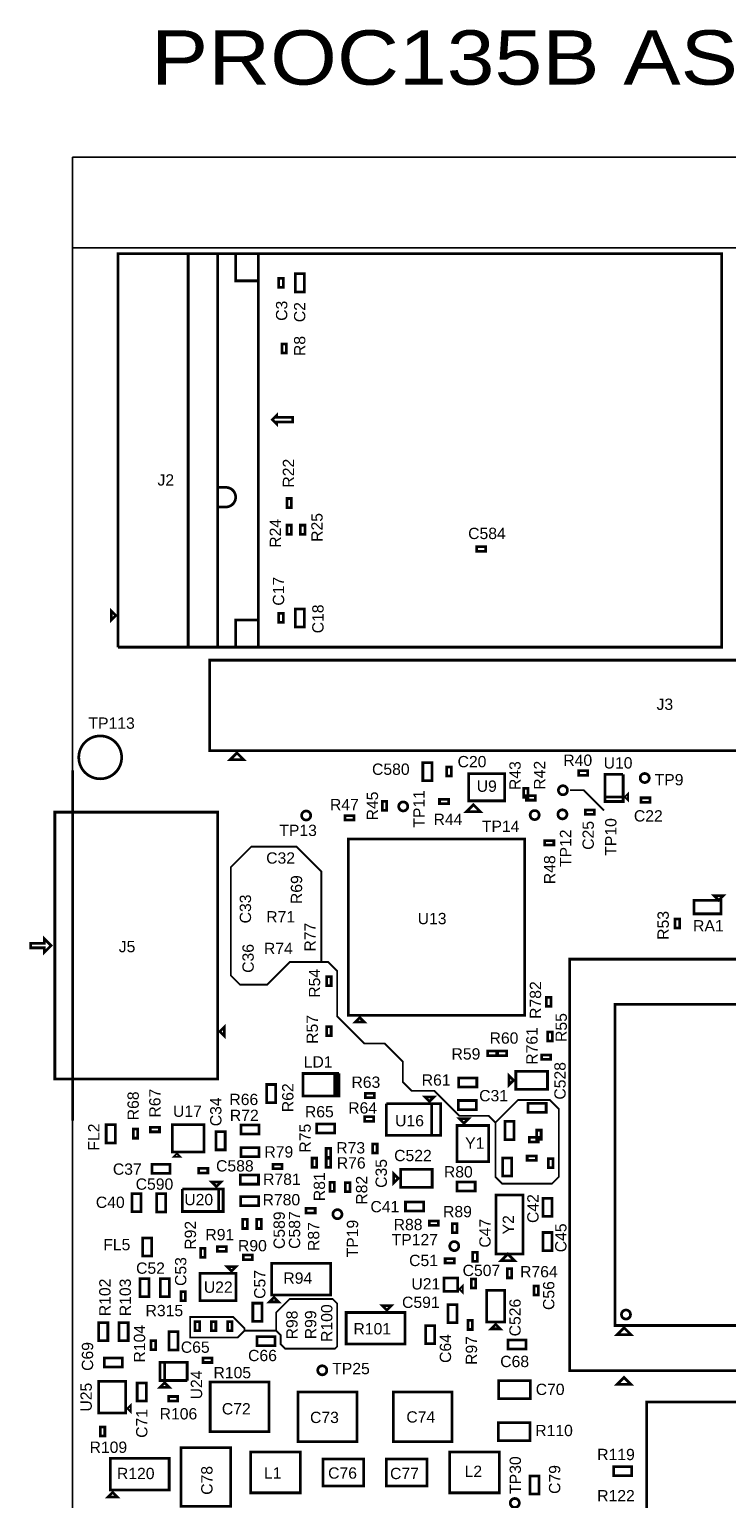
# Model space of a CAD drawing. Extents: x -2 to 89, y -5 to 162.
# Tile 3 of 4: x -2 to 37, y 80 to 162. Entities that reach past the tile are written whole.
import ezdxf
from ezdxf.enums import TextEntityAlignment as Align

# ---------------------------------------------------------------- set-up
doc = ezdxf.new("R2010")
doc.units = 0
for name, color, linetype in [('BG_OUTLINE', 95, 'CONTINUOUS'), ('BG_TASY', 231, 'CONTINUOUS'), ('PG_ASSEMBLY_TOP', 120, 'CONTINUOUS'), ('RD_ASSEMBLY_TOP', 120, 'CONTINUOUS')]:
    doc.layers.add(name, color=color, linetype=linetype)

msp = doc.modelspace()

# ---------------------------------------------------------------- linework, layer by layer
at = {"layer": 'BG_OUTLINE'}
for points in [[(0, 150.096728), (0, 155.176728), (84.99983, 155.176728), (84.99983, 150.096728)], [(0, 0), (84.99983, 0), (84.99983, 150.096728), (0, 150.096728)]]:
    msp.add_lwpolyline(points, close=True, dxfattribs=at)
at = {"layer": 'BG_OUTLINE', "const_width": 0.1524}
msp.add_lwpolyline([(0, 120.74906), (0, 101.06406)], dxfattribs=at)
at = {"layer": 'BG_TASY', "const_width": 0.1016}
for points in [[(27.94, 119.634), (28.702, 119.634), (29.845, 118.491)], [(23.749, 100.965), (23.368, 101.346), (21.717, 101.346), (20.32, 102.743), (19.05, 102.743), (18.542, 103.251), (18.542, 104.394), (17.526, 105.41), (16.383, 105.41), (14.859, 106.934), (14.859, 109.474), (14.351, 109.982), (12.192, 109.982), (10.922, 108.712), (9.398, 108.712), (8.89, 109.22), (8.89, 115.316), (10.033, 116.459), (12.573, 116.459), (13.97, 115.062), (13.97, 109.982)], [(24.13, 97.536), (26.924, 97.536), (27.305, 97.917), (27.305, 101.727), (26.797, 102.235), (25.019, 102.235), (23.749, 100.965), (23.749, 97.917), (24.13, 97.536)], [(11.43, 89.281), (11.43, 90.297), (12.192, 91.059), (14.605, 91.059), (14.859, 90.805), (14.859, 88.392), (14.732, 88.265), (11.938, 88.265), (11.684, 88.519), (11.684, 89.027), (11.43, 89.281), (9.652, 89.281), (9.271, 88.9), (6.604, 88.9), (6.604, 90.043), (9.017, 90.043), (9.652, 89.408), (9.652, 89.281)]]:
    msp.add_lwpolyline(points, dxfattribs=at)
at = {"layer": 'PG_ASSEMBLY_TOP', "const_width": 0.1524}
for points in [[(8.140446, 149.761956), (8.140446, 136.63803), (8.606536, 136.63803, -0.41423), (9.156446, 136.087866, -0.414116), (8.606536, 135.537956), (8.140446, 135.537956), (8.140446, 127.663956), (2.552446, 127.663956)], [(2.754376, 121.476008, 1), (0.344932, 121.476008, 1), (2.754376, 121.476008)], [(32.386524, 120.316244, 1), (31.878524, 120.316244, 1), (32.386524, 120.316244)], [(27.793442, 119.628666, 1), (27.285442, 119.628666, 1), (27.793442, 119.628666)], [(18.82394, 118.721886, 1), (18.31594, 118.721886, 1), (18.82394, 118.721886)], [(13.370306, 118.210838, 1), (12.862306, 118.210838, 1), (13.370306, 118.210838)], [(26.205434, 118.235476, 1), (25.697434, 118.235476, 1), (26.205434, 118.235476)], [(27.76474, 118.276116, 1), (27.25674, 118.276116, 1), (27.76474, 118.276116)], [(15.12824, 95.819976, 1), (14.62024, 95.819976, 1), (15.12824, 95.819976)], [(21.690076, 94.028768, 1), (21.182076, 94.028768, 1), (21.690076, 94.028768)], [(31.334202, 90.184986, 1.0002), (30.826202, 90.184986, 0.9998), (31.334202, 90.184986)], [(14.275816, 87.052658, 1), (13.767816, 87.052658, 1), (14.275816, 87.052658)], [(25.09012, 79.600552, 1), (24.58212, 79.600552, 1), (25.09012, 79.600552)]]:
    msp.add_lwpolyline(points, format="xyb", dxfattribs=at)
for points in [[(2.552446, 127.663956), (2.552446, 149.761956), (9.156446, 149.761956), (9.156446, 148.237956), (10.426446, 148.237956), (10.426446, 129.187956), (9.156446, 129.187956), (9.156446, 127.663956), (8.140446, 127.663956), (8.140446, 149.761956)], [(10.426446, 149.761956), (10.426446, 127.663956), (6.489446, 127.663956)], [(6.489446, 127.663956), (6.489446, 149.761956), (36.461446, 149.761956), (36.461446, 127.663956), (10.426446, 127.663956), (10.426446, 149.761956)], [(13.01877, 147.61718), (13.01877, 148.63318), (12.51077, 148.63318), (12.51077, 147.61718), (13.01877, 147.61718)], [(11.576304, 148.373846), (11.576304, 147.865846), (11.830304, 147.865846), (11.830304, 148.373846), (11.576304, 148.373846)], [(11.75512, 144.687036), (11.75512, 144.179036), (12.00912, 144.179036), (12.00912, 144.687036), (11.75512, 144.687036)], [(11.213846, 140.440156), (11.467846, 140.186156), (11.467846, 140.313156), (12.356846, 140.313156), (12.356846, 140.567156), (11.467846, 140.567156), (11.467846, 140.694156), (11.213846, 140.440156)], [(12.286742, 135.506206), (12.286742, 136.014206), (12.032742, 136.014206), (12.032742, 135.506206), (12.286742, 135.506206)], [(12.286742, 134.007606), (12.286742, 134.515606), (12.032742, 134.515606), (12.032742, 134.007606), (12.286742, 134.007606)], [(13.048742, 134.007606), (13.048742, 134.515606), (12.794742, 134.515606), (12.794742, 134.007606), (13.048742, 134.007606)], [(23.195026, 133.30174), (22.687026, 133.30174), (22.687026, 133.04774), (23.195026, 133.04774), (23.195026, 133.30174)], [(2.425446, 129.441956), (2.171446, 129.187956), (2.171446, 129.695956), (2.425446, 129.441956)], [(11.830304, 129.052066), (11.830304, 129.560066), (11.576304, 129.560066), (11.576304, 129.052066), (11.830304, 129.052066)], [(12.51077, 129.808732), (12.51077, 128.792732), (13.01877, 128.792732), (13.01877, 129.808732), (12.51077, 129.808732)], [(7.702804, 121.85396), (59.010804, 121.85396), (59.010804, 126.93396), (7.702804, 126.93396), (7.702804, 121.85396)], [(9.226804, 121.72696), (8.845804, 121.34596), (9.607804, 121.34596), (9.226804, 121.72696)], [(20.178522, 120.168416), (20.178522, 121.184416), (19.670522, 121.184416), (19.670522, 120.168416), (20.178522, 120.168416)], [(21.012404, 120.930416), (21.012404, 120.422416), (21.266404, 120.422416), (21.266404, 120.930416), (21.012404, 120.930416)], [(22.238208, 119.03456), (24.270208, 119.03456), (24.270208, 120.55856), (22.238208, 120.55856), (22.238208, 119.03456)], [(28.424632, 120.47347), (28.932632, 120.47347), (28.932632, 120.72747), (28.424632, 120.72747), (28.424632, 120.47347)], [(30.921198, 120.522238), (29.905198, 120.522238), (29.905198, 118.998238), (30.921198, 118.998238), (30.921198, 119.252238), (29.905198, 119.252238)], [(29.905198, 119.252238), (30.921198, 119.252238), (30.921198, 120.522238)], [(25.32634, 119.733568), (25.32634, 119.225568), (25.58034, 119.225568), (25.58034, 119.733568), (25.32634, 119.733568)], [(17.38757, 119.007636), (17.38757, 118.499636), (17.64157, 118.499636), (17.64157, 119.007636), (17.38757, 119.007636)], [(21.113496, 119.124476), (20.605496, 119.124476), (20.605496, 118.870476), (21.113496, 118.870476), (21.113496, 119.124476)], [(22.51075, 118.815104), (22.12975, 118.434104), (22.89175, 118.434104), (22.51075, 118.815104)], [(25.987248, 119.32666), (25.479248, 119.32666), (25.479248, 119.07266), (25.987248, 119.07266), (25.987248, 119.32666)], [(31.048198, 119.252238), (31.175198, 119.125238), (31.175198, 119.379238), (31.048198, 119.252238)], [(31.916878, 118.948708), (32.424878, 118.948708), (32.424878, 119.202708), (31.916878, 119.202708), (31.916878, 118.948708)], [(8.144002, 118.39956), (8.144002, 103.41356), (-0.999998, 103.41356), (-0.999998, 118.39956), (8.144002, 118.39956)], [(15.80769, 118.207536), (15.29969, 118.207536), (15.29969, 117.953536), (15.80769, 117.953536), (15.80769, 118.207536)], [(28.796996, 118.273068), (29.304996, 118.273068), (29.304996, 118.527068), (28.796996, 118.527068), (28.796996, 118.273068)], [(25.397714, 106.988356), (25.397714, 116.894356), (15.491714, 116.894356), (15.491714, 106.988356), (25.397714, 106.988356)], [(27.02814, 116.802916), (26.52014, 116.802916), (26.52014, 116.548916), (27.02814, 116.548916), (27.02814, 116.802916)], [(36.421568, 112.689132), (34.897568, 112.689132), (34.897568, 113.451132), (36.421568, 113.451132), (36.421568, 112.689132)], [(36.548568, 113.705132), (36.040568, 113.705132), (36.294568, 113.451132), (36.548568, 113.705132)], [(33.83534, 112.40262), (33.83534, 111.89462), (34.08934, 111.89462), (34.08934, 112.40262), (33.83534, 112.40262)], [(-1.210056, 110.90656), (-1.591056, 111.28756), (-1.591056, 111.03356), (-2.353056, 111.03356), (-2.353056, 110.77956), (-1.591056, 110.77956), (-1.591056, 110.52556), (-1.210056, 110.90656)], [(51.037236, 87.02802), (51.037236, 110.14202), (27.923236, 110.14202), (27.923236, 87.02802), (51.037236, 87.02802)], [(14.267688, 109.16539), (14.267688, 108.65739), (14.521688, 108.65739), (14.521688, 109.16539), (14.267688, 109.16539)], [(26.862532, 107.486958), (26.862532, 107.994958), (26.608532, 107.994958), (26.608532, 107.486958), (26.862532, 107.486958)], [(30.463236, 89.56802), (30.463236, 107.60202), (48.497236, 107.60202), (48.497236, 89.56802), (30.463236, 89.56802)], [(8.271002, 106.08056), (8.525002, 106.33456), (8.525002, 105.82656), (8.271002, 106.08056)], [(15.872714, 106.607356), (16.380714, 106.607356), (16.126714, 106.861356), (15.872714, 106.607356)], [(14.520164, 105.84688), (14.520164, 106.35488), (14.266164, 106.35488), (14.266164, 105.84688), (14.520164, 105.84688)], [(26.683208, 106.052874), (26.683208, 105.544874), (26.937208, 105.544874), (26.937208, 106.052874), (26.683208, 106.052874)], [(23.307548, 104.730042), (23.815548, 104.730042), (23.815548, 104.984042), (23.307548, 104.984042), (23.307548, 104.730042)], [(24.375364, 104.984042), (23.867364, 104.984042), (23.867364, 104.730042), (24.375364, 104.730042), (24.375364, 104.984042)], [(26.338276, 104.512364), (26.846276, 104.512364), (26.846276, 104.766364), (26.338276, 104.766364), (26.338276, 104.512364)], [(10.89914, 103.10495), (10.89914, 102.08895), (11.40714, 102.08895), (11.40714, 103.10495), (10.89914, 103.10495)], [(14.96441, 103.721916), (12.93241, 103.721916), (12.93241, 102.451916), (14.83741, 102.451916)], [(14.83741, 102.451916), (14.71041, 102.451916), (14.71041, 103.721916), (14.83741, 103.721916), (14.83741, 102.451916), (14.96441, 102.451916), (14.96441, 103.721916)], [(21.686266, 102.96652), (22.702266, 102.96652), (22.702266, 103.47452), (21.686266, 103.47452), (21.686266, 102.96652)], [(24.51354, 103.086916), (24.51354, 103.594916), (24.76754, 103.340916), (24.51354, 103.086916)], [(24.89454, 102.832916), (26.67254, 102.832916), (26.67254, 103.848916), (24.89454, 103.848916), (24.89454, 102.832916)], [(16.952468, 102.615492), (16.444468, 102.615492), (16.444468, 102.361492), (16.952468, 102.361492), (16.952468, 102.615492)], [(20.039076, 102.154482), (20.293076, 102.408482), (19.785076, 102.408482), (20.039076, 102.154482)], [(20.166076, 100.249482), (20.166076, 102.027482), (20.674076, 102.027482), (20.674076, 100.249482), (17.626076, 100.249482), (17.626076, 102.027482)], [(17.626076, 102.027482), (20.166076, 102.027482), (20.166076, 100.249482)], [(21.656294, 101.69652), (22.672294, 101.69652), (22.672294, 102.20452), (21.656294, 102.20452), (21.656294, 101.69652)], [(26.59634, 102.045516), (25.58034, 102.045516), (25.58034, 101.537516), (26.59634, 101.537516), (26.59634, 102.045516)], [(2.392172, 99.82454), (2.392172, 100.84054), (1.884172, 100.84054), (1.884172, 99.82454), (2.392172, 99.82454)], [(3.66014, 100.089716), (3.66014, 100.597716), (3.40614, 100.597716), (3.40614, 100.089716), (3.66014, 100.089716)], [(4.87934, 100.699316), (4.37134, 100.699316), (4.37134, 100.445316), (4.87934, 100.445316), (4.87934, 100.699316)], [(7.382002, 99.320604), (7.382002, 100.844604), (5.604002, 100.844604), (5.604002, 99.320604), (7.382002, 99.320604)], [(9.456166, 100.324412), (10.472166, 100.324412), (10.472166, 100.832412), (9.456166, 100.832412), (9.456166, 100.324412)], [(13.70584, 100.381816), (14.72184, 100.381816), (14.72184, 100.889816), (13.70584, 100.889816), (13.70584, 100.381816)], [(16.906494, 101.290374), (16.398494, 101.290374), (16.398494, 101.036374), (16.906494, 101.036374), (16.906494, 101.290374)], [(21.59254, 100.800916), (21.59254, 98.768916), (23.37054, 98.768916), (23.37054, 100.800916), (21.59254, 100.800916)], [(22.22754, 101.181916), (21.71954, 101.181916), (21.97354, 100.927916), (22.22754, 101.181916)], [(24.28494, 101.029516), (24.28494, 100.013516), (24.79294, 100.013516), (24.79294, 101.029516), (24.28494, 101.029516)], [(8.059166, 100.451412), (8.059166, 99.435412), (8.567166, 99.435412), (8.567166, 100.451412), (8.059166, 100.451412)], [(25.65654, 99.878134), (26.16454, 99.878134), (26.16454, 100.132134), (25.65654, 100.132134), (25.65654, 99.878134)], [(26.063448, 100.539042), (26.063448, 100.031042), (26.317448, 100.031042), (26.317448, 100.539042), (26.063448, 100.539042)], [(5.858002, 99.193604), (5.731002, 99.066604), (5.985002, 99.066604), (5.858002, 99.193604)], [(9.456166, 99.054412), (10.472166, 99.054412), (10.472166, 99.562412), (9.456166, 99.562412), (9.456166, 99.054412)], [(13.70838, 98.459036), (13.70838, 98.967036), (13.45438, 98.967036), (13.45438, 98.459036), (13.70838, 98.459036)], [(14.24178, 99.526852), (14.24178, 99.018852), (14.49578, 99.018852), (14.49578, 99.526852), (14.24178, 99.526852)], [(14.49578, 98.459036), (14.49578, 98.967036), (14.24178, 98.967036), (14.24178, 98.459036), (14.49578, 98.459036)], [(17.105376, 99.254564), (17.105376, 99.762564), (16.851376, 99.762564), (16.851376, 99.254564), (17.105376, 99.254564)], [(24.15794, 98.982784), (24.15794, 97.966784), (24.66594, 97.966784), (24.66594, 98.982784), (24.15794, 98.982784)], [(25.52954, 98.83775), (26.03754, 98.83775), (26.03754, 99.09175), (25.52954, 99.09175), (25.52954, 98.83775)], [(5.4737, 98.617024), (4.4577, 98.617024), (4.4577, 98.109024), (5.4737, 98.109024), (5.4737, 98.617024)], [(7.086854, 98.134424), (7.594854, 98.134424), (7.594854, 98.388424), (7.086854, 98.388424), (7.086854, 98.134424)], [(11.259312, 98.37039), (11.767312, 98.37039), (11.767312, 98.62439), (11.259312, 98.62439), (11.259312, 98.37039)], [(18.03654, 97.575116), (18.03654, 98.083116), (18.29054, 97.829116), (18.03654, 97.575116)], [(18.41754, 97.321116), (20.19554, 97.321116), (20.19554, 98.337116), (18.41754, 98.337116), (18.41754, 97.321116)], [(26.976578, 98.430842), (26.976578, 98.938842), (26.722578, 98.938842), (26.722578, 98.430842), (26.976578, 98.430842)], [(8.073898, 97.368868), (8.327898, 97.622868), (7.819898, 97.622868), (8.073898, 97.368868)], [(10.438638, 98.015044), (9.422638, 98.015044), (9.422638, 97.507044), (10.438638, 97.507044), (10.438638, 98.015044)], [(14.449552, 97.616264), (14.449552, 97.108264), (14.703552, 97.108264), (14.703552, 97.616264), (14.449552, 97.616264)], [(15.318232, 97.595436), (15.318232, 97.087436), (15.572232, 97.087436), (15.572232, 97.595436), (15.318232, 97.595436)], [(21.59254, 97.117916), (22.60854, 97.117916), (22.60854, 97.625916), (21.59254, 97.625916), (21.59254, 97.117916)], [(3.838448, 95.961708), (3.838448, 96.977708), (3.330448, 96.977708), (3.330448, 95.961708), (3.838448, 95.961708)], [(4.716272, 96.966024), (4.716272, 95.950024), (5.224272, 95.950024), (5.224272, 96.966024), (4.716272, 96.966024)], [(8.200898, 95.971868), (8.200898, 97.241868), (6.168898, 97.241868)], [(6.168898, 97.241868), (6.168898, 95.971868), (8.454898, 95.971868), (8.454898, 97.241868), (8.200898, 97.241868), (8.200898, 95.971868)], [(10.44702, 96.811846), (9.43102, 96.811846), (9.43102, 96.303846), (10.44702, 96.303846), (10.44702, 96.811846)], [(19.71294, 96.508316), (18.69694, 96.508316), (18.69694, 96.000316), (19.71294, 96.000316), (19.71294, 96.508316)], [(25.301702, 93.592396), (25.301702, 96.894396), (23.777702, 96.894396), (23.777702, 93.592396), (25.301702, 93.592396)], [(26.413714, 96.711262), (26.413714, 95.695262), (26.921714, 95.695262), (26.921714, 96.711262), (26.413714, 96.711262)], [(13.62202, 96.14154), (13.11402, 96.14154), (13.11402, 95.88754), (13.62202, 95.88754), (13.62202, 96.14154)], [(9.553448, 95.524828), (9.553448, 95.016828), (9.807448, 95.016828), (9.807448, 95.524828), (9.553448, 95.524828)], [(10.594848, 95.016828), (10.594848, 95.524828), (10.340848, 95.524828), (10.340848, 95.016828), (10.594848, 95.016828)], [(20.03171, 95.188024), (20.53971, 95.188024), (20.53971, 95.442024), (20.03171, 95.442024), (20.03171, 95.188024)], [(21.33092, 95.289116), (21.33092, 94.781116), (21.58492, 94.781116), (21.58492, 95.289116), (21.33092, 95.289116)], [(3.93827, 94.490032), (3.93827, 93.474032), (4.44627, 93.474032), (4.44627, 94.490032), (3.93827, 94.490032)], [(26.921714, 93.77553), (26.921714, 94.79153), (26.413714, 94.79153), (26.413714, 93.77553), (26.921714, 93.77553)], [(7.439152, 93.399356), (7.439152, 93.907356), (7.185152, 93.907356), (7.185152, 93.399356), (7.439152, 93.399356)], [(8.126984, 93.734636), (8.634984, 93.734636), (8.634984, 93.988636), (8.126984, 93.988636), (8.126984, 93.734636)], [(9.582658, 93.267276), (10.090658, 93.267276), (10.090658, 93.521276), (9.582658, 93.521276), (9.582658, 93.267276)], [(20.92452, 93.072966), (21.43252, 93.072966), (21.43252, 93.326966), (20.92452, 93.326966), (20.92452, 93.072966)], [(22.47265, 93.678756), (22.47265, 93.170756), (22.72665, 93.170756), (22.72665, 93.678756), (22.47265, 93.678756)], [(24.059896, 93.205046), (24.821896, 93.205046), (24.440896, 93.586046), (24.059896, 93.205046)], [(7.149846, 92.4941), (7.149846, 90.9701), (9.181846, 90.9701), (9.181846, 92.4941), (7.149846, 92.4941)], [(8.673846, 92.8751), (8.927846, 92.6211), (9.181846, 92.8751), (8.673846, 92.8751)], [(14.488922, 91.278456), (14.488922, 93.056456), (11.186922, 93.056456), (11.186922, 91.278456), (14.488922, 91.278456)], [(24.66467, 92.24518), (24.66467, 92.75318), (24.41067, 92.75318), (24.41067, 92.24518), (24.66467, 92.24518)], [(4.29387, 91.187016), (4.29387, 92.203016), (3.78587, 92.203016), (3.78587, 91.187016), (4.29387, 91.187016)], [(5.43687, 91.187016), (5.43687, 92.203016), (4.92887, 92.203016), (4.92887, 91.187016), (5.43687, 91.187016)], [(21.6281, 92.243656), (20.8661, 92.243656), (20.8661, 91.481656), (21.6281, 91.481656), (21.6281, 92.243656)], [(21.7551, 91.608656), (21.8821, 91.481656), (21.8821, 91.735656), (21.7551, 91.608656)], [(22.38883, 92.183966), (22.38883, 91.675966), (22.64283, 91.675966), (22.64283, 92.183966), (22.38883, 92.183966)], [(24.26589, 89.761822), (24.26589, 91.539822), (23.24989, 91.539822), (23.24989, 89.761822), (24.26589, 89.761822)], [(25.91054, 91.783916), (25.91054, 91.275916), (26.16454, 91.275916), (26.16454, 91.783916), (25.91054, 91.783916)], [(6.33349, 90.96375), (6.33349, 91.47175), (6.07949, 91.47175), (6.07949, 90.96375), (6.33349, 90.96375)], [(10.630154, 89.808558), (10.630154, 90.824558), (10.122154, 90.824558), (10.122154, 89.808558), (10.630154, 89.808558)], [(11.313922, 91.151456), (11.059922, 90.897456), (11.567922, 90.897456), (11.313922, 91.151456)], [(21.59254, 89.729056), (21.59254, 90.745056), (21.08454, 90.745056), (21.08454, 89.729056), (21.59254, 89.729056)], [(15.362682, 90.300302), (15.362682, 88.522302), (18.664682, 88.522302), (18.664682, 90.300302), (15.362682, 90.300302)], [(17.648682, 90.427302), (17.902682, 90.681302), (17.394682, 90.681302), (17.648682, 90.427302)], [(1.97612, 88.717628), (1.97612, 89.733628), (1.46812, 89.733628), (1.46812, 88.717628), (1.97612, 88.717628)], [(3.11912, 88.717628), (3.11912, 89.733628), (2.61112, 89.733628), (2.61112, 88.717628), (3.11912, 88.717628)], [(5.925566, 88.200992), (5.925566, 89.216992), (5.417566, 89.216992), (5.417566, 88.200992), (5.925566, 88.200992)], [(6.87451, 89.788492), (6.87451, 89.280492), (7.12851, 89.280492), (7.12851, 89.788492), (6.87451, 89.788492)], [(7.78891, 89.788492), (7.78891, 89.280492), (8.04291, 89.280492), (8.04291, 89.788492), (7.78891, 89.788492)], [(8.70331, 89.788492), (8.70331, 89.280492), (8.95731, 89.280492), (8.95731, 89.788492), (8.70331, 89.788492)], [(19.830288, 89.56548), (19.830288, 88.54948), (20.338288, 88.54948), (20.338288, 89.56548), (19.830288, 89.56548)], [(22.20087, 89.853008), (22.20087, 89.345008), (22.45487, 89.345008), (22.45487, 89.853008), (22.20087, 89.853008)], [(24.01189, 89.380822), (23.50389, 89.380822), (23.75789, 89.634822), (24.01189, 89.380822)], [(30.971236, 89.44102), (30.590236, 89.06002), (31.352236, 89.06002), (30.971236, 89.44102)], [(4.661662, 88.206072), (4.661662, 88.714072), (4.407662, 88.714072), (4.407662, 88.206072), (4.661662, 88.206072)], [(10.35812, 88.433656), (11.37412, 88.433656), (11.37412, 88.941656), (10.35812, 88.941656), (10.35812, 88.433656)], [(24.45639, 88.253316), (25.47239, 88.253316), (25.47239, 88.761316), (24.45639, 88.761316), (24.45639, 88.253316)], [(1.773936, 87.23503), (2.789936, 87.23503), (2.789936, 87.74303), (1.773936, 87.74303), (1.773936, 87.23503)], [(6.433566, 86.479634), (6.433566, 87.495634), (4.909566, 87.495634), (4.909566, 86.479634), (5.163566, 86.479634), (5.163566, 87.495634)], [(5.163566, 87.495634), (5.163566, 86.479634), (6.433566, 86.479634)], [(7.82574, 87.745316), (7.31774, 87.745316), (7.31774, 87.491316), (7.82574, 87.491316), (7.82574, 87.745316)], [(30.971236, 86.64702), (30.590236, 86.26602), (31.352236, 86.26602), (30.971236, 86.64702)], [(2.980944, 86.430866), (1.456944, 86.430866), (1.456944, 84.652866), (2.980944, 84.652866), (2.980944, 86.430866)], [(4.13385, 85.323934), (4.13385, 86.339934), (3.62585, 86.339934), (3.62585, 85.323934), (4.13385, 85.323934)], [(5.163566, 86.352634), (4.909566, 86.098634), (5.417566, 86.098634), (5.163566, 86.352634)], [(11.02614, 83.605116), (7.72414, 83.605116), (7.72414, 86.399116), (11.02614, 86.399116), (11.02614, 83.605116)], [(12.665964, 85.836252), (15.967964, 85.836252), (15.967964, 83.042252), (12.665964, 83.042252), (12.665964, 85.836252)], [(21.30806, 83.042252), (18.00606, 83.042252), (18.00606, 85.836252), (21.30806, 85.836252), (21.30806, 83.042252)], [(23.92934, 85.459316), (25.70734, 85.459316), (25.70734, 86.475316), (23.92934, 86.475316), (23.92934, 85.459316)], [(3.107944, 84.906866), (3.234944, 84.779866), (3.234944, 85.033866), (3.107944, 84.906866)], [(5.897372, 85.580728), (5.389372, 85.580728), (5.389372, 85.326728), (5.897372, 85.326728), (5.897372, 85.580728)], [(46.719236, 75.105006), (46.719236, 85.265006), (32.241236, 85.265006), (32.241236, 75.105006), (46.719236, 75.105006)], [(23.90394, 83.097116), (25.68194, 83.097116), (25.68194, 84.113116), (23.90394, 84.113116), (23.90394, 83.097116)], [(1.553972, 83.87461), (1.553972, 83.36661), (1.807972, 83.36661), (1.807972, 83.87461), (1.553972, 83.87461)], [(6.080252, 79.409036), (6.080252, 82.711036), (8.874252, 82.711036), (8.874252, 79.409036), (6.080252, 79.409036)], [(12.796012, 82.458052), (10.002012, 82.458052), (10.002012, 80.172052), (12.796012, 80.172052), (12.796012, 82.458052)], [(21.178012, 80.172052), (23.972012, 80.172052), (23.972012, 82.458052), (21.178012, 82.458052), (21.178012, 80.172052)], [(5.423154, 80.323436), (5.423154, 82.101436), (2.121154, 82.101436), (2.121154, 80.323436), (5.423154, 80.323436)], [(14.066012, 80.553052), (16.352012, 80.553052), (16.352012, 82.077052), (14.066012, 82.077052), (14.066012, 80.553052)], [(19.908012, 82.077052), (17.622012, 82.077052), (17.622012, 80.553052), (19.908012, 80.553052), (19.908012, 82.077052)], [(30.38094, 81.130902), (31.39694, 81.130902), (31.39694, 81.638902), (30.38094, 81.638902), (30.38094, 81.130902)], [(26.18994, 80.107282), (26.18994, 81.123282), (25.68194, 81.123282), (25.68194, 80.107282), (26.18994, 80.107282)], [(2.248154, 80.196436), (1.994154, 79.942436), (2.502154, 79.942436), (2.248154, 80.196436)]]:
    msp.add_lwpolyline(points, dxfattribs=at)

# ---------------------------------------------------------------- texts
at = {"layer": 'PG_ASSEMBLY_TOP', "width": 1.183333}
msp.add_text('PROC135B ASSEMBLY TOP', height=3.048, dxfattribs=at).set_placement((4.3942, 159.258))
at = {"layer": 'RD_ASSEMBLY_TOP', "width": 1.04}
for s, p in [('C3', (12.056872, 146.555714)), ('R8', (13.071856, 144.578324)), ('R22', (12.439142, 137.436606)), ('R24', (11.702542, 134.058406)), ('R25', (14.039342, 134.388606)), ('C17', (11.881104, 130.804666)), ('R43', (25.16505, 120.450356)), ('R42', (26.542492, 120.4722)), ('R45', (17.153382, 118.745)), ('C25', (29.2735, 117.094)), ('R48', (27.110182, 115.1636)), ('R69', (12.8905, 114.046)), ('R53', (33.485582, 112.0394)), ('R77', (13.6525, 111.379)), ('R54', (13.902182, 108.7882)), ('R782', (26.313892, 107.845098)), ('R57', (13.775436, 106.1974)), ('R55', (27.758136, 106.30408)), ('R761', (26.114756, 105.268522)), ('R68', (3.717036, 101.9048)), ('R67', (4.936236, 102.0572)), ('R75', (13.373354, 100.087176)), ('C35', (17.649952, 98.10877)), ('R81', (14.176502, 97.362264)), ('R82', (16.549624, 97.164144)), ('C589', (11.918442, 94.918784)), ('C587', (12.78001, 94.927928)), ('R92', (6.931406, 94.634812)), ('R87', (13.851636, 94.5642)), ('C47', (23.478236, 94.752414)), ('C56', (27.055826, 91.24823)), ('R98', (12.634976, 89.598246)), ('R99', (13.68425, 89.608152)), ('R100', (14.588744, 89.701624)), ('R104', (4.072636, 88.5444)), ('R97', (22.715982, 88.166702))]:
    msp.add_text(s, height=0.635, rotation=90, dxfattribs=at).set_placement(p, align=Align.CENTER)
for s, p in [('C2', (13.06957, 145.91538)), ('C18', (14.094206, 128.443228)), ('TP11', (19.769836, 117.5258)), ('TP10', (30.5435, 115.951)), ('TP12', (28.0035, 115.316)), ('C33', (10.02157, 112.152176)), ('C36', (10.172192, 109.375448)), ('C528', (27.690826, 102.253542)), ('R62', (12.403582, 101.5492)), ('C34', (8.35914, 100.759514)), ('FL2', (1.507236, 99.3902)), ('C42', (26.170636, 95.3262)), ('TP19', (16.036036, 93.3958)), ('Y2', (24.793702, 94.684596)), ('C45', (27.738832, 93.682312)), ('C53', (6.385052, 91.790012)), ('C57', (10.827004, 91.065858)), ('R102', (2.12852, 90.089228)), ('R103', (3.27152, 90.089228)), ('C526', (25.16505, 88.959944)), ('C69', (1.151382, 87.0204)), ('C64', (21.255736, 87.466424)), ('U24', (7.273036, 85.4202)), ('U25', (1.075436, 84.7344)), ('C71', (4.199636, 83.2612)), ('TP30', (25.179782, 80.1116)), ('C78', (7.857236, 80.0608)), ('C79', (27.389836, 80.1116))]:
    msp.add_text(s, height=0.635, rotation=90, dxfattribs=at).set_placement(p)
for s, p in [('J2', (4.766564, 136.739122)), ('J3', (32.798004, 124.13996)), ('TP113', (0.889, 123.080018)), ('U10', (29.825188, 120.84939)), ('C580', (16.81607, 120.494044)), ('TP9', (32.6898, 119.905018)), ('U9', (22.695408, 119.54256)), ('TP13', (11.6078, 117.060218)), ('TP14', (22.98573, 117.28958)), ('C32', (10.8712, 115.5065)), ('U13', (19.3802, 112.106964)), ('RA1', (34.8488, 111.700818)), ('J5', (2.5908, 110.532418)), ('LD1', (12.9794, 104.055164)), ('R61', (19.6088, 103.039418)), ('R66', (8.805164, 101.94925)), ('C31', (22.8346, 102.159562)), ('U17', (5.6388, 101.286564)), ('R72', (8.831326, 101.052376)), ('R65', (13.046456, 101.259386)), ('Y1', (22.0472, 99.492562)), ('C522', (18.0594, 98.797618)), ('C37', (2.2606, 98.035364)), ('R80', (20.8534, 97.883218)), ('C590', (3.541522, 97.193862)), ('R781', (10.69594, 97.468436)), ('C40', (1.302766, 96.17075)), ('U20', (6.272276, 96.323404)), ('R780', (10.668762, 96.319086)), ('C41', (16.727424, 95.925894)), ('FL5', (1.720088, 93.79585)), ('TP127', (17.917668, 94.073726)), ('C52', (3.56362, 92.47378)), ('R94', (11.8364, 91.914218)), ('C591', (18.50263, 90.554048)), ('R101', (15.7734, 89.069418)), ('C65', (6.076442, 88.035638)), ('C66', (9.8552, 87.5665)), ('TP25', (14.5796, 86.834218)), ('C68', (24.017986, 87.231474)), ('C70', (26.0096, 85.665818)), ('C72', (8.382, 84.573364)), ('C73', (13.335, 84.091018)), ('C74', (18.7452, 84.116164)), ('R110', (25.9842, 83.354418)), ('R119', (29.464, 82.008218)), ('L2', (22.016212, 81.061052)), ('R120', (2.4892, 80.941164)), ('L1', (10.7442, 80.966564)), ('C76', (14.351, 80.966818)), ('C77', (17.8308, 80.941164)), ('R122', (29.464, 79.6925))]:
    msp.add_text(s, height=0.635, dxfattribs=at).set_placement(p)
for s, p in [('C584', (23.271734, 133.735572)), ('C20', (22.431248, 120.918986)), ('R40', (28.3718, 120.997218)), ('R47', (15.2654, 118.507764)), ('R44', (21.082, 117.679216)), ('C22', (32.3342, 117.873018)), ('R71', (11.684, 112.2045)), ('R74', (11.557, 110.4265)), ('R60', (24.229822, 105.395776)), ('R59', (22.092158, 104.50449)), ('R63', (16.47063, 102.915974)), ('R64', (16.28902, 101.470968)), ('U16', (18.923, 100.753418)), ('R73', (15.618968, 99.23145)), ('R79', (11.580114, 99.003104)), ('R76', (15.647162, 98.383852)), ('C588', (9.111488, 98.217228)), ('R89', (21.6154, 95.648018)), ('R91', (8.26643, 94.355666)), ('R88', (18.840704, 94.922086)), ('R90', (10.09777, 93.734382)), ('C51', (19.7104, 92.904818)), ('C507', (22.96033, 92.34678)), ('R764', (26.189178, 92.273882)), ('U22', (8.1788, 91.406218)), ('U21', (19.838162, 91.592146)), ('R315', (5.150612, 90.090752)), ('R105', (8.9662, 86.605618)), ('R106', (5.9436, 84.293964)), ('R109', (2.0066, 82.414618))]:
    msp.add_text(s, height=0.635, dxfattribs=at).set_placement(p, align=Align.CENTER)

doc.saveas('drawing.dxf')
